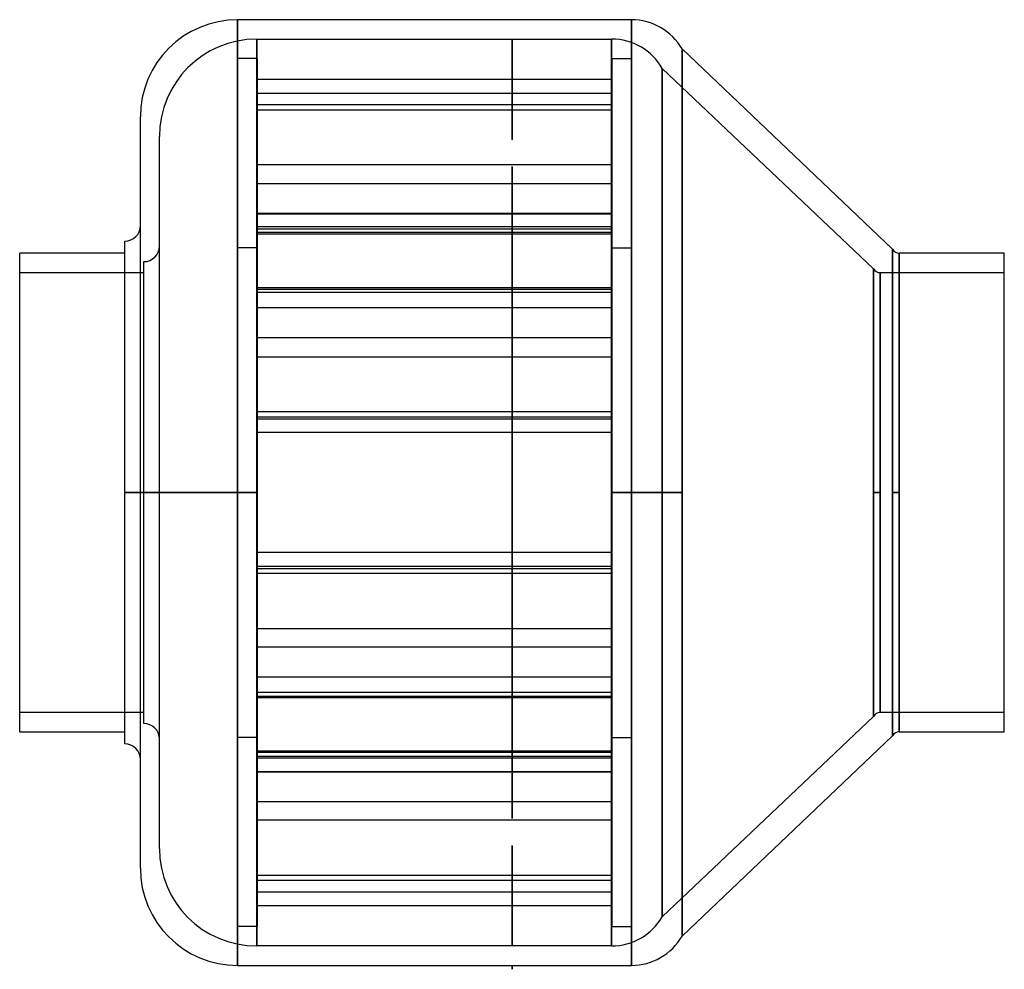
# Model space of a CAD drawing. Header units: millimetres. Extents: x -126 to 126, y -122 to 122.
import ezdxf

# ---------------------------------------------------------------- set-up
doc = ezdxf.new("R2010")
doc.units = ezdxf.units.MM
doc.layers.add('MAIN-1', color=7, linetype='Continuous')
doc.layers.add('MAIN-2', color=7, linetype='Continuous')

msp = doc.modelspace()

# ---------------------------------------------------------------- linework, layer by layer
at = {"layer": 'MAIN-1'}
for p, q in [((-70.5, 0), (-70.5, 121.5)), ((30.7, 121.5), (-70.5, 121.5)), ((30.7, 0), (30.7, 121.5)), ((43.69, 0), (43.69, 114)), ((97.77, 62.5), (43.69, 114)), ((-95.5, 0), (-95.5, 96.5)), ((-99.5, 0), (-99.5, 64.58)), ((-99.5, 61.5), (-126.5, 61.5)), ((-126.5, -61.5), (-126.5, 61.5)), ((97.77, 0), (97.77, 62.5)), ((126.5, 61.5), (99.5, 61.5)), ((99.5, 0), (99.5, 61.5)), ((126.5, -61.5), (126.5, 61.5)), ((-99.5, -64.58), (-99.5, 0)), ((-99.5, 0), (-95.5, 0)), ((-70.5, 0), (-95.5, 0)), ((-95.5, -96.5), (-95.5, 0)), ((-70.5, -121.5), (-70.5, 0)), ((43.69, 0), (30.7, 0)), ((30.7, -121.5), (30.7, 0)), ((43.69, -114), (43.69, 0)), ((97.77, 0), (99.5, 0)), ((97.77, -62.5), (97.77, 0)), ((99.5, -61.5), (99.5, 0)), ((-126.5, -61.5), (-99.5, -61.5)), ((43.69, -114), (97.77, -62.5)), ((99.5, -61.5), (126.5, -61.5)), ((-70.5, -121.5), (0, -121.5)), ((0, -121.5), (30.7, -121.5)), ((0, -121.5), (0, -122.5)), ((0, -122.5), (0, -121.5)), ((0, -121.5), (0, -121.5)), ((0, -121.5), (0, -121.5)), ((0, -121.5), (0, -121.5)), ((0, -121.5), (0, -121.5)), ((0, -121.5), (0, -121.5)), ((0, -121.5), (0, -121.5)), ((0, -121.5), (0, -121.5)), ((0, -121.5), (0, -121.5)), ((0, -121.5), (0, -121.5)), ((0, -121.5), (0, -121.5)), ((0, -121.5), (0, -121.5)), ((0, -121.5), (0, -121.5)), ((0, -122.5), (0, -122.5))]:
    msp.add_line(p, q, dxfattribs=at)
for centre, radius, start, end in [((-70.5, 96.5), 25, 90, 180), ((30.7, 106.5), 15, 30, 90), ((-99.5, 68.58), 4, 270, 359.9999), ((99.5, 63.5), 2, 210.0001, 270), ((99.5, -63.5), 2, 90, 149.9999), ((-99.5, -68.58), 4, 0.0001, 90), ((-70.5, -96.5), 25, 180, 270), ((30.7, -106.5), 15, 270, 330)]:
    msp.add_arc(centre, radius, start, end, dxfattribs=at)
at = {"layer": 'MAIN-2'}
for p, q in [((-70.5, 121.5), (-70.5, 0)), ((30.7, 121.5), (30.7, 0)), ((-65.6, 0), (-65.6, 116.5)), ((-65.6, 116.5), (-65.6, 0)), ((-65.6, 116.5), (0, 116.5)), ((0, 116.5), (0, 116.5)), ((0, 116.5), (0, 116.5)), ((0, 116.5), (0, 116.5)), ((0, 116.5), (0, 116.5)), ((0, 116.5), (0, 116.5)), ((0, 116.5), (0, 116.5)), ((0, 116.5), (0, 116.5)), ((0, 116.5), (0, 116.5)), ((0, 116.5), (0, 116.5)), ((0, 116.5), (0, 116.5)), ((0, 116.5), (0, 116.5)), ((0, 116.5), (0, 116.5)), ((0, 116.5), (0, 116.5)), ((0, 116.5), (0, 116.5)), ((0, 116.5), (25.6, 116.5)), ((0, 116.5), (0, 90.74)), ((0, 90.74), (0, 116.5)), ((0, 116.5), (0, 116.5)), ((0, 116.5), (0, 116.5)), ((0, 116.5), (0, 116.5)), ((0, 116.5), (0, 116.5)), ((0, 116.5), (0, 116.5)), ((0, 116.5), (0, 116.5)), ((0, 116.5), (0, 116.5)), ((0, 116.5), (0, 116.5)), ((0, 116.5), (0, 116.5)), ((0, 116.5), (0, 116.5)), ((0, 116.5), (0, 116.5)), ((0, 116.5), (0, 116.5)), ((25.6, 0), (25.6, 116.5)), ((25.6, 116.5), (25.6, 0)), ((43.69, 114), (43.69, 0)), ((-70.5, 0), (-70.5, 111.5)), ((-65.5, 111.5), (-70.5, 111.5)), ((-65.5, 111.5), (-65.5, 0)), ((25.7, 0), (25.7, 111.5)), ((25.7, 111.5), (30.7, 111.5)), ((30.7, 111.5), (30.7, 0)), ((38.59, 0), (38.59, 109)), ((38.59, 109), (38.59, 0)), ((38.59, 109), (92.87, 57.5)), ((25.7, 106.15), (-65.5, 106.15)), ((-65.5, 102.61), (25.7, 102.61)), ((25.7, 99.64), (-65.5, 99.64)), ((-65.5, 98.34), (25.7, 98.34)), ((-90.6, 0), (-90.6, 91.5)), ((25.7, 84.22), (-65.5, 84.22)), ((0, 83.66), (0, -83.66)), ((0, -83.66), (0, 83.66)), ((-65.5, 79.39), (25.7, 79.39)), ((-65.5, 71.79), (25.7, 71.79)), ((-65.5, 71.64), (25.7, 71.64)), ((25.7, 68.25), (-65.5, 68.25)), ((-65.5, 67.72), (25.7, 67.72)), ((25.7, 66.81), (-65.5, 66.81)), ((25.7, 66.42), (-65.5, 66.42)), ((-65.5, 62.9), (-70.5, 62.9)), ((25.7, 62.9), (30.7, 62.9)), ((97.77, 62.5), (97.77, 0)), ((99.5, 61.5), (99.5, 0)), ((-94.6, 0), (-94.6, 59.33)), ((-126.5, 56.5), (-94.6, 56.5)), ((92.87, 57.5), (92.87, 0)), ((92.87, 0), (92.87, 57.5)), ((94.6, 56.5), (126.5, 56.5)), ((94.6, 56.5), (94.6, 0)), ((94.6, 0), (94.6, 56.5)), ((-65.5, 52.69), (25.7, 52.69)), ((-65.5, 52.3), (25.7, 52.3)), ((25.7, 51.4), (-65.5, 51.4)), ((25.7, 47.47), (-65.5, 47.47)), ((25.7, 39.73), (-65.5, 39.73)), ((-65.5, 34.9), (25.7, 34.9)), ((25.7, 20.78), (-65.5, 20.78)), ((-65.5, 19.48), (25.7, 19.48)), ((-65.5, 18.95), (25.7, 18.95)), ((-65.5, 18.95), (25.7, 18.95)), ((25.7, 15.41), (-65.5, 15.41)), ((25.7, 15.41), (-65.5, 15.41)), ((-95.5, 0), (-99.5, 0)), ((-95.5, 0), (-70.5, 0)), ((-90.6, 0), (-94.6, 0)), ((-65.6, 0), (-90.6, 0)), ((-70.5, 0), (-70.5, -121.5)), ((-65.5, 0), (-70.5, 0)), ((-70.5, 0), (-65.5, 0)), ((-65.6, 0), (-65.6, -116.5)), ((-65.5, 0), (-65.5, -111.5)), ((38.59, 0), (25.6, 0)), ((25.6, 0), (25.6, -116.5)), ((25.7, 0), (30.7, 0)), ((30.7, 0), (25.7, 0)), ((30.7, 0), (30.7, -121.5)), ((30.7, 0), (43.69, 0)), ((30.7, 0), (30.7, -111.5)), ((38.59, 0), (38.59, -109)), ((43.69, 0), (43.69, -114)), ((92.87, 0), (92.87, -57.5)), ((92.87, 0), (94.6, 0)), ((94.6, 0), (94.6, -56.5)), ((97.77, 0), (97.77, -62.5)), ((99.5, 0), (97.77, 0)), ((99.5, 0), (99.5, -61.5)), ((-94.6, -59.33), (-94.6, 0)), ((-90.6, 0), (-94.6, 0)), ((-90.6, 0), (-65.6, 0)), ((-90.6, -91.5), (-90.6, 0)), ((-70.5, 0), (-65.5, 0)), ((-65.5, 0), (-70.5, 0)), ((-70.5, -111.5), (-70.5, 0)), ((-65.6, -116.5), (-65.6, 0)), ((25.6, 0), (38.59, 0)), ((25.6, -116.5), (25.6, 0)), ((30.7, 0), (25.7, 0)), ((25.7, 0), (30.7, 0)), ((25.7, -111.5), (25.7, 0)), ((38.59, -109), (38.59, 0)), ((92.87, -57.5), (92.87, 0)), ((94.6, 0), (92.87, 0)), ((94.6, -56.5), (94.6, 0)), ((25.7, -15.41), (-65.5, -15.41)), ((25.7, -15.41), (-65.5, -15.41)), ((-65.5, -18.95), (25.7, -18.95)), ((-65.5, -18.95), (25.7, -18.95)), ((-65.5, -19.48), (25.7, -19.48)), ((25.7, -20.78), (-65.5, -20.78)), ((-65.5, -34.9), (25.7, -34.9)), ((25.7, -39.73), (-65.5, -39.73)), ((25.7, -47.47), (-65.5, -47.47)), ((25.7, -51.4), (-65.5, -51.4)), ((-65.5, -52.3), (25.7, -52.3)), ((-65.5, -52.69), (25.7, -52.69)), ((-94.6, -56.5), (-126.5, -56.5)), ((92.87, -57.5), (38.59, -109)), ((126.5, -56.5), (94.6, -56.5)), ((-65.5, -62.9), (-70.5, -62.9)), ((25.7, -62.9), (30.7, -62.9)), ((25.7, -66.42), (-65.5, -66.42)), ((25.7, -66.81), (-65.5, -66.81)), ((-65.5, -67.72), (25.7, -67.72)), ((25.7, -68.25), (-65.5, -68.25)), ((-65.5, -71.64), (25.7, -71.64)), ((-65.5, -71.79), (25.7, -71.79)), ((-65.5, -79.39), (25.7, -79.39)), ((25.7, -84.22), (-65.5, -84.22)), ((0, -90.74), (0, -116.5)), ((0, -116.5), (0, -90.74)), ((-65.5, -98.34), (25.7, -98.34)), ((25.7, -99.64), (-65.5, -99.64)), ((-65.5, -102.61), (25.7, -102.61)), ((25.7, -106.15), (-65.5, -106.15)), ((-65.5, -111.5), (-70.5, -111.5)), ((25.7, -111.5), (30.7, -111.5)), ((0, -116.5), (-65.6, -116.5)), ((0, -116.5), (0, -116.5)), ((0, -116.5), (0, -116.5)), ((0, -116.5), (0, -116.5)), ((0, -116.5), (0, -116.5)), ((0, -116.5), (0, -116.5)), ((0, -116.5), (0, -116.5)), ((0, -116.5), (0, -116.5)), ((0, -116.5), (0, -116.5)), ((0, -116.5), (0, -116.5)), ((0, -116.5), (0, -116.5)), ((0, -116.5), (0, -116.5)), ((0, -116.5), (0, -116.5)), ((0, -116.5), (0, -116.5)), ((0, -116.5), (0, -116.5)), ((25.6, -116.5), (0, -116.5)), ((0, -116.5), (0, -116.5)), ((0, -116.5), (0, -116.5)), ((0, -116.5), (0, -116.5)), ((0, -116.5), (0, -116.5)), ((0, -116.5), (0, -116.5)), ((0, -116.5), (0, -116.5)), ((0, -116.5), (0, -116.5)), ((0, -116.5), (0, -116.5)), ((0, -116.5), (0, -116.5)), ((0, -116.5), (0, -116.5)), ((0, -116.5), (0, -116.5)), ((0, -116.5), (0, -116.5)), ((0, -121.5), (0, -121.5)), ((0, -121.5), (0, -121.5)), ((0, -121.5), (0, -121.5)), ((0, -121.5), (0, -121.5)), ((0, -121.5), (0, -121.5)), ((0, -121.5), (0, -121.5)), ((0, -121.5), (0, -121.5)), ((0, -121.5), (0, -121.5)), ((0, -121.5), (0, -121.5)), ((0, -121.5), (0, -121.5)), ((0, -121.5), (0, -121.5)), ((0, -121.5), (0, -121.5)), ((0, -121.5), (0, -121.5)), ((0, -121.5), (0, -121.5))]:
    msp.add_line(p, q, dxfattribs=at)
for centre, radius, start, end in [((-65.6, 91.5), 25, 90, 180), ((25.6, 101.5), 15, 30, 90), ((-94.6, 63.33), 4, 270, 0), ((94.6, 58.5), 2, 210.0001, 270), ((94.6, -58.5), 2, 90, 149.9999), ((-94.6, -63.33), 4, 0, 90), ((-65.6, -91.5), 25, 180, 270), ((25.6, -101.5), 15, 270, 330)]:
    msp.add_arc(centre, radius, start, end, dxfattribs=at)
for centre, start_param, end_param in [((0, 90.74), -1.570796, 1.570796), ((0, 90.74), 1.570796, 4.712389), ((0, 83.66), -1.570796, 1.570796), ((0, 83.66), 1.570796, 4.712389), ((0, -83.66), -1.570796, 1.570796), ((0, -83.66), 1.570796, 4.712389), ((0, -90.74), -1.570796, 1.570796), ((0, -90.74), 1.570796, 4.712389)]:
    msp.add_ellipse(centre, major_axis=(0, 0.001), ratio=1, start_param=start_param, end_param=end_param, dxfattribs=at)

doc.saveas('drawing.dxf')
